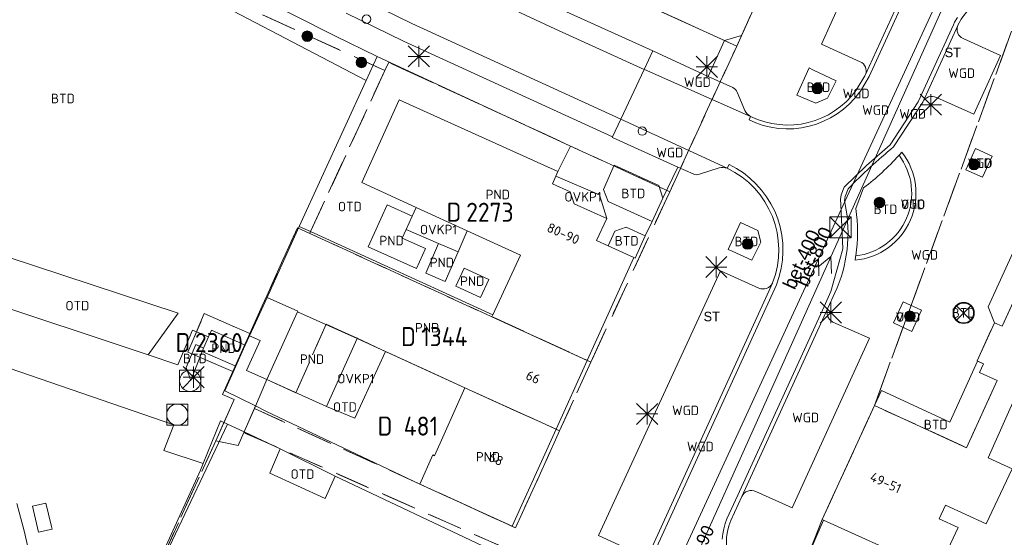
# Model space of a CAD drawing. Header units: metres. Extents: x 207644 to 210135, y 370459 to 373417.
# Tile 27 of 256: x 207903 to 207996, y 372293 to 372342. Entities that reach past the tile are written whole.
import ezdxf
from ezdxf.enums import TextEntityAlignment as Align

# ---------------------------------------------------------------- set-up
doc = ezdxf.new("R2010")
doc.units = ezdxf.units.M
doc.linetypes.add('HIDDEN2', pattern=[4.7625, 3.175, -1.5875])
for name, color, linetype in [('BTD', 7, 'Continuous'), ('combi_kolk', 7, 'Continuous'), ('CON_BxH400x400mm', 7, 'Continuous'), ('CON_BxH800x800mm', 7, 'Continuous'), ('DMM_BxH400x400mm', 7, 'Continuous'), ('DMM_BxH800x800mm', 7, 'Continuous'), ('GB', 1, 'Continuous'), ('GB07', 1, 'Continuous'), ('GB11', 1, 'Continuous'), ('INV_BxH400x400mm', 7, 'Continuous'), ('KAD_perceelnummer', 212, 'Continuous'), ('KAD_sectie', 212, 'Continuous'), ('KAD_Vastgesteld_Perceel', 212, 'Continuous'), ('KO_INSPECTIE', 7, 'Continuous'), ('NAR', 7, 'Continuous'), ('OTD', 7, 'Continuous'), ('OVKP1', 7, 'Continuous'), ('PIJL', 7, 'Continuous'), ('PND', 7, 'Continuous'), ('VGO', 7, 'Continuous'), ('WGD', 7, 'Continuous')]:
    doc.layers.add(name, color=color, linetype=linetype)
for name, color, linetype, lineweight in [('GMV', 7, 'Continuous', 25), ('GP1', 7, 'Continuous', 30), ('GPNDTV', 150, 'Continuous', 25), ('GPNDVB', 6, 'Continuous', 25), ('Q00_Overig_topografisch_object', 7, 'Continuous', 0), ('Q20_straatmeubilair', 7, 'Continuous', 0), ('Q21_lantaarnpaal', 1, 'Continuous', 0), ('Q22_paal-steen', 8, 'Continuous', 0), ('Q26_boom', 72, 'Continuous', 0), ('Q28_rioolput', 153, 'Continuous', 0)]:
    doc.layers.add(name, color=color, linetype=linetype, lineweight=lineweight)
doc.styles.add('ISO', font='isocpeur.ttf', dxfattribs={"height": 1})
doc.styles.add('ISOCP', font='ISOCP.shx', dxfattribs={"height": 1.8})

# ---------------------------------------------------------------- blocks, each defined once
blk = doc.blocks.new('ACMAP_ANN_TEMPLATE_Vastgesteld_Perceelnummer')
at = {"layer": 'KAD_perceelnummer', "style": 'ISOCP'}
blk.add_attdef('Perceelnummer', text='', height=1.8, dxfattribs=at).set_placement((0, 0), align=Align.MIDDLE)
at = {"layer": 'KAD_sectie', "style": 'ISOCP'}
blk.add_attdef('sectie', text='', height=1.8, dxfattribs=at).set_placement((-2.7, 0), align=Align.MIDDLE_RIGHT)
blk = doc.blocks.new('Q20')
for p, q in [((-0.7, 0.7), (0.7, -0.7)), ((0.7, 0.7), (-0.7, -0.7))]:
    blk.add_line(p, q)
blk.add_circle((0, 0), 1)
blk = doc.blocks.new('Q21')
for p, q in [((-1, 1), (0, 0)), ((0, 1), (0, 0)), ((0, 0), (1, 1)), ((-1, 0), (0, 0)), ((-1, -1), (0, 0)), ((0, 0), (1, 0)), ((0, 0), (0, -1)), ((0, 0), (1, -1))]:
    blk.add_line(p, q)
blk = doc.blocks.new('Q22')
blk.add_lwpolyline([(1, 1), (1, -1), (-1, -1), (-1, 1)], close=True)
blk.add_circle((0, 0), 1)
blk = doc.blocks.new('Q26')
blk.add_hatch(color=256).paths.add_polyline_path([(-0.452, -0.01, 1), (0.548, -0.01, 1)])
blk.add_circle((0.048, -0.01), 0.5)
blk = doc.blocks.new('Q28')
at = {"linetype": 'Continuous'}
for p, q in [((-1, -1), (1, 1)), ((-1, 1), (1, -1))]:
    blk.add_line(p, q, dxfattribs=at)
blk.add_lwpolyline([(1, 1), (1, -1), (-1, -1), (-1, 1)], close=True)

msp = doc.modelspace()

# ---------------------------------------------------------------- linework, layer by layer
at = {"layer": 'combi_kolk', "color": 253, "lineweight": 13}
for centre in [(207935.86, 372342.01), (207961.92, 372331.44)]:
    msp.add_circle(centre, 0.4, dxfattribs=at)
at = {"layer": 'CON_BxH400x400mm', "color": 253, "linetype": 'Continuous', "lineweight": 13}
msp.add_lwpolyline([(207992.5, 372349.61), (207964.615, 372289.101)], dxfattribs=at)
at = {"layer": 'CON_BxH800x800mm', "color": 253, "linetype": 'Continuous', "lineweight": 13}
msp.add_lwpolyline([(207994.72, 372352.97), (207964.761, 372286.21)], dxfattribs=at)
at = {"layer": 'GB', "color": 253, "linetype": 'Continuous', "lineweight": 13}
for points in [[(207973.446, 372345.201), (207971.287, 372340.457)], [(207960.868, 372344.017), (207969.697, 372339.996)], [(207971.287, 372340.457), (207969.697, 372339.996)], [(207935.414, 372326.582), (207938.937, 372334.4)], [(207938.937, 372334.4), (207953.955, 372327.608)], [(207953.762, 372327.18), (207953.432, 372326.451)], [(207953.955, 372327.608), (207953.762, 372327.18)], [(207940.556, 372324.228), (207935.414, 372326.582)], [(207953.432, 372326.451), (207955.118, 372325.689)], [(207955.118, 372325.689), (207955.486, 372324.574)], [(207945.387, 372322.017), (207940.556, 372324.228)], [(207955.486, 372324.574), (207958.582, 372323.184)], [(207995.908, 372312.985), (208000.608, 372323.219)], [(207929.515, 372322.412), (207928.177, 372319.483)], [(207929.515, 372322.412), (207930.582, 372321.93)], [(207958.582, 372323.184), (207957.602, 372321.078)], [(207930.582, 372321.93), (207947.803, 372314.064)], [(207950.398, 372319.723), (207945.387, 372322.017)], [(207957.602, 372321.078), (207958.693, 372320.587)], [(207961.114, 372319.497), (207958.693, 372320.587)], [(207947.803, 372314.064), (207950.398, 372319.723)], [(207956.712, 372309.762), (207961.114, 372319.497)], [(207929.349, 372314.365), (207926.454, 372307.942)], [(207993.546, 372309.705), (207995.189, 372313.313)], [(207995.189, 372313.313), (207995.908, 372312.985)], [(207920.921, 372311.981), (207921.204, 372312.619)], [(207921.204, 372312.619), (207924.397, 372311.186)], [(207920.459, 372310.933), (207920.921, 372311.981)], [(207924.121, 372310.572), (207924.397, 372311.186)], [(207934.969, 372311.832), (207932.069, 372305.389)], [(207937.643, 372310.607), (207934.969, 372311.832)], [(207920.325, 372310.609), (207920.459, 372310.933)], [(207923.507, 372309.202), (207920.325, 372310.609)], [(207923.507, 372309.202), (207924.121, 372310.572)], [(207945.166, 372307.162), (207937.643, 372310.607)], [(207953.77, 372303.255), (207956.712, 372309.762)], [(207993.6, 372309.68), (207993.546, 372309.705)], [(207994.155, 372309.428), (207993.6, 372309.68)], [(207993.786, 372308.618), (207994.155, 372309.428)], [(207995.433, 372307.867), (207993.786, 372308.618)], [(207926.454, 372307.942), (207932.069, 372305.389)], [(207992.562, 372301.507), (207995.433, 372307.867)], [(207942.288, 372300.754), (207945.166, 372307.162)], [(207994.608, 372300.538), (207997.44, 372306.922)], [(207978.927, 372294.722), (207983.851, 372305.491)], [(207983.851, 372305.491), (207992.562, 372301.507)], [(207922.726, 372303.748), (207916.968, 372291.576)], [(207922.726, 372303.748), (207924.29, 372303.011)], [(207924.29, 372303.011), (207927.718, 372301.396)], [(207949.621, 372294.08), (207953.77, 372303.255)], [(207940.914, 372298.076), (207942.135, 372300.824)], [(207942.135, 372300.824), (207942.288, 372300.754)], [(207996.873, 372299.513), (207994.608, 372300.538)], [(207994.422, 372294.318), (207996.873, 372299.513)], [(207932.905, 372298.815), (207947.413, 372291.956)], [(207940.914, 372298.076), (207949.621, 372294.08)], [(207989.964, 372294.795), (207990.582, 372296.078)], [(207990.582, 372296.078), (207994.422, 372294.318)], [(207979.043, 372294.669), (207978.927, 372294.722)], [(207979.043, 372294.669), (207987.945, 372290.626)], [(207991.779, 372293.964), (207989.964, 372294.795)], [(207990.084, 372290.402), (207991.779, 372293.964)]]:
    msp.add_lwpolyline(points, dxfattribs=at)
at = {"layer": 'GB07', "color": 253, "linetype": 'Continuous', "lineweight": 13}
for points in [[(207929.349, 372314.365), (207934.969, 372311.832)], [(207947.803, 372314.064), (207947.719, 372313.881)], [(207947.719, 372313.881), (207956.712, 372309.762)], [(207945.166, 372307.162), (207953.77, 372303.255)]]:
    msp.add_lwpolyline(points, dxfattribs=at)
at = {"layer": 'GB11', "color": 253, "linetype": 'Continuous', "lineweight": 13}
for points in [[(207936.03, 372320.496), (207937.823, 372324.475)], [(207937.823, 372324.475), (207940.187, 372323.409)], [(207940.187, 372323.409), (207939.619, 372322.149)], [(207939.619, 372322.149), (207939.244, 372321.316)], [(207940.585, 372318.443), (207936.03, 372320.496)], [(207939.244, 372321.316), (207941.435, 372320.328)], [(207941.46, 372318.021), (207942.68, 372320.81)], [(207942.68, 372320.81), (207944.509, 372320.01)], [(207928.177, 372319.483), (207926.463, 372315.721)], [(207941.435, 372320.328), (207940.585, 372318.443)], [(207944.509, 372320.01), (207943.289, 372317.221)], [(207943.289, 372317.221), (207941.46, 372318.021)], [(207944.307, 372316.772), (207946.646, 372315.703), (207947.424, 372317.406), (207945.084, 372318.474), (207944.307, 372316.772)], [(207926.721, 372299.089), (207927.718, 372301.396)], [(207931.947, 372296.705), (207926.721, 372299.089)], [(207932.905, 372298.815), (207931.947, 372296.705)]]:
    msp.add_lwpolyline(points, dxfattribs=at)
at = {"layer": 'GMV', "color": 253, "linetype": 'Continuous', "lineweight": 13}
for points in [[(207890.538, 372359.91), (207935.841, 372336.219)], [(207987.075, 372357.816), (207978.848, 372339.657)], [(207991.676, 372355.716), (207983.007, 372336.784)], [(207991.966, 372355.391), (207983.361, 372336.597)], [(207932.874, 372340.437), (207921.515, 372346.192)], [(207953.672, 372341.091), (207944.862, 372345.214)], [(207940.154, 372341.607), (207934.735, 372344.272)], [(207954.487, 372342.834), (207962.911, 372339.006)], [(207933.946, 372342.585), (207939.365, 372339.92)], [(207991.689, 372342.183), (207991.421, 372341.717)], [(207959.898, 372332.565), (207940.154, 372341.607)], [(207962.096, 372337.264), (207953.672, 372341.091)], [(207991.325, 372341.49), (207987.994, 372334.208)], [(207988.41, 372334.182), (207991.718, 372341.414)], [(207991.421, 372341.717), (207991.325, 372341.49)], [(207991.718, 372341.414), (207991.766, 372341.519)], [(207936.873, 372338.471), (207932.874, 372340.437)], [(207968.154, 372336.609), (207969.697, 372339.996)], [(207992.224, 372340.192), (207995.775, 372338.592)], [(207939.365, 372339.92), (207959.109, 372330.878)], [(207962.096, 372337.264), (207962.911, 372339.006)], [(207968.154, 372336.609), (207962.911, 372339.006)], [(207978.848, 372339.657), (207982.511, 372337.996)], [(207935.841, 372336.219), (207936.873, 372338.471)], [(207955.143, 372330.023), (207936.873, 372338.471)], [(207995.775, 372338.592), (207993.255, 372333.043)], [(207962.096, 372337.264), (207959.898, 372332.565)], [(207962.13, 372337.248), (207962.096, 372337.264)], [(207972.153, 372332.828), (207962.13, 372337.248)], [(207977.676, 372337.398), (207976.525, 372334.83)], [(207978.038, 372337.228), (207977.676, 372337.398)], [(207978.038, 372337.228), (207980.229, 372336.198)], [(207929.515, 372322.412), (207935.841, 372336.219)], [(207968.154, 372336.609), (207970.472, 372335.549)], [(207982.955, 372336.671), (207982.124, 372335.29)], [(207983.361, 372336.597), (207982.53, 372335.216)], [(207983.007, 372336.784), (207982.955, 372336.671)], [(207980.229, 372336.198), (207979.409, 372334.531)], [(207970.892, 372335.117), (207971.619, 372333.383)], [(207976.525, 372334.83), (207976.893, 372334.672)], [(207978.304, 372334.065), (207976.893, 372334.672)], [(207979.409, 372334.531), (207978.304, 372334.065)], [(207981.964, 372334.506), (207981.462, 372333.977)], [(207982.53, 372335.216), (207981.964, 372334.506)], [(207993.255, 372333.043), (207989.709, 372334.607)], [(207980.916, 372333.494), (207980.329, 372333.061)], [(207981.462, 372333.977), (207980.916, 372333.494)], [(207987.994, 372334.208), (207985.347, 372330.132)], [(207985.658, 372329.931), (207988.41, 372334.182)], [(207959.898, 372332.565), (207959.109, 372330.878)], [(207969.941, 372327.917), (207959.898, 372332.565)], [(207972.007, 372332.495), (207972.153, 372332.828)], [(207972.659, 372332.208), (207972.007, 372332.495)], [(207979.707, 372332.681), (207979.054, 372332.357)], [(207980.329, 372333.061), (207979.707, 372332.681)], [(207973.35, 372331.974), (207972.659, 372332.208)], [(207974.058, 372331.801), (207973.35, 372331.974)], [(207974.779, 372331.691), (207974.058, 372331.801)], [(207975.507, 372331.644), (207974.779, 372331.691)], [(207976.236, 372331.661), (207975.507, 372331.644)], [(207976.96, 372331.742), (207976.236, 372331.661)], [(207977.675, 372331.886), (207976.96, 372331.742)], [(207978.375, 372332.091), (207977.675, 372331.886)], [(207979.054, 372332.357), (207978.375, 372332.091)], [(207959.109, 372330.878), (207959.093, 372330.844)], [(207959.093, 372330.844), (207965.286, 372328.032)], [(207953.955, 372327.608), (207955.143, 372330.023)], [(207985.347, 372330.132), (207983.114, 372328.196)], [(207992.481, 372327.782), (207993.397, 372329.791)], [(207993.397, 372329.791), (207994.969, 372329.065)], [(207994.969, 372329.065), (207994.054, 372327.089)], [(207959.26, 372328.2), (207958.27, 372325.924)], [(207963.468, 372326.296), (207959.26, 372328.2)], [(207965.286, 372328.032), (207963.871, 372325.089)], [(207966.718, 372327.382), (207965.286, 372328.032)], [(207969.19, 372327.948), (207967.335, 372327.361)], [(207970.113, 372328.274), (207969.941, 372327.917)], [(207970.807, 372327.906), (207970.113, 372328.274)], [(207971.467, 372327.476), (207970.807, 372327.906)], [(207983.114, 372328.196), (207980.997, 372326.136)], [(207972.087, 372326.991), (207971.467, 372327.476)], [(207972.662, 372326.453), (207972.087, 372326.991)], [(207994.054, 372327.089), (207992.481, 372327.782)], [(207963.871, 372325.089), (207963.468, 372326.296)], [(207973.188, 372325.866), (207972.662, 372326.453)], [(207980.997, 372326.136), (207980.707, 372325.417)], [(207981.075, 372325.261), (207981.365, 372325.98)], [(207982.09, 372324.122), (207982.832, 372326.081)], [(207958.27, 372325.924), (207958.693, 372324.788)], [(207963.871, 372325.089), (207962.841, 372322.898)], [(207973.659, 372325.235), (207973.188, 372325.866)], [(207974.073, 372324.565), (207973.659, 372325.235)], [(207980.707, 372325.417), (207980.642, 372324.959)], [(207958.693, 372324.788), (207962.841, 372322.898)], [(207974.427, 372323.862), (207974.073, 372324.565)], [(207980.642, 372324.959), (207980.692, 372324.499)], [(207980.692, 372324.499), (207980.876, 372320.314)], [(207974.718, 372323.13), (207974.427, 372323.862)], [(207959.329, 372321.981), (207960.395, 372322.342)], [(207960.395, 372322.342), (207962.194, 372321.548)], [(207962.841, 372322.898), (207962.194, 372321.548)], [(207970.043, 372320.249), (207971.191, 372322.801)], [(207971.191, 372322.801), (207971.554, 372322.632)], [(207972.841, 372322.034), (207971.554, 372322.632)], [(207974.943, 372322.375), (207974.718, 372323.13)], [(207975.1, 372321.603), (207974.943, 372322.375)], [(207958.693, 372320.587), (207959.329, 372321.981)], [(207961.242, 372319.439), (207962.194, 372321.548)], [(207973.11, 372320.941), (207972.841, 372322.034)], [(207975.189, 372320.821), (207975.1, 372321.603)], [(207972.283, 372319.22), (207973.11, 372320.941)], [(207975.209, 372320.034), (207975.189, 372320.821)], [(207994.59, 372314.829), (207997.436, 372321.024)], [(207918.071, 372314.23), (207901.834, 372319.585)], [(207961.114, 372319.497), (207961.242, 372319.439)], [(207970.406, 372320.082), (207970.043, 372320.249)], [(207970.406, 372320.082), (207972.283, 372319.22)], [(207975.16, 372319.248), (207975.209, 372320.034)], [(207980.876, 372320.314), (207979.736, 372316.284)], [(207975.041, 372318.469), (207975.16, 372319.248)], [(207957.789, 372293.221), (207969.307, 372318.218)], [(207969.307, 372318.218), (207972.92, 372316.6)], [(207974.586, 372316.914), (207974.855, 372317.704)], [(207974.855, 372317.704), (207975.041, 372318.469)], [(207974.215, 372317.065), (207962.235, 372290.75)], [(207962.646, 372290.686), (207974.586, 372316.914)], [(207974.232, 372317.102), (207974.215, 372317.065)], [(207979.736, 372316.284), (207979.092, 372314.86)], [(207979.464, 372314.713), (207980.108, 372316.137)], [(207915.226, 372310.279), (207899.019, 372315.67)], [(207926.463, 372315.721), (207924.397, 372311.186)], [(207979.092, 372314.86), (207970.941, 372297.021)], [(207985.666, 372313.31), (207986.574, 372315.287)], [(207986.574, 372315.287), (207988.288, 372314.5)], [(207995.189, 372313.313), (207994.59, 372314.829)], [(207915.226, 372310.279), (207918.071, 372314.23)], [(207979.464, 372314.713), (207971.32, 372296.893)], [(207988.288, 372314.5), (207987.377, 372312.498)], [(207979.917, 372313.381), (207983.377, 372311.853)], [(207987.377, 372312.498), (207985.666, 372313.31)], [(207919.428, 372312.609), (207918.037, 372309.342)], [(207920.921, 372311.981), (207919.428, 372312.609)], [(207918.823, 372309.08), (207919.734, 372311.276)], [(207919.734, 372311.276), (207920.459, 372310.933)], [(207983.377, 372311.853), (207976.071, 372295.833)], [(207918.037, 372309.342), (207915.226, 372310.279)], [(207920.325, 372310.609), (207919.259, 372307.848)], [(207990.961, 372303.938), (207993.6, 372309.68)], [(207902.089, 372309.041), (207917.646, 372303.67)], [(207919.259, 372307.848), (207918.823, 372309.08)], [(207922.477, 372306.888), (207923.507, 372309.202)], [(207925.362, 372305.454), (207922.477, 372306.888)], [(207983.851, 372305.491), (207984.532, 372306.917)], [(207984.532, 372306.917), (207990.961, 372303.938)], [(207924.29, 372303.011), (207925.362, 372305.454)], [(207925.362, 372305.454), (207926.406, 372304.935)], [(207926.406, 372304.935), (207940.914, 372298.076)], [(207917.646, 372303.67), (207916.712, 372301.251)], [(207920.427, 372300.001), (207922.085, 372304.05)], [(207922.085, 372304.05), (207922.726, 372303.748)], [(207916.712, 372301.251), (207920.427, 372300.001)], [(207932.905, 372298.815), (207927.718, 372301.396)], [(207920.427, 372300.001), (207920.171, 372299.376)], [(207920.171, 372299.376), (207915.126, 372288.312)], [(207976.071, 372295.833), (207972.655, 372297.371)], [(207903.534, 372293.646), (207902.837, 372296.241)], [(207970.941, 372297.021), (207969.905, 372294.771)], [(207970.284, 372294.643), (207971.32, 372296.893)], [(207969.905, 372294.771), (207969.741, 372294.33)], [(207977.485, 372291.102), (207979.043, 372294.669)], [(207905.343, 372285.66), (207903.534, 372293.646)], [(207969.609, 372293.847), (207969.521, 372293.354)], [(207969.741, 372294.33), (207969.609, 372293.847)], [(207961.674, 372291.411), (207957.789, 372293.221)], [(207969.521, 372293.354), (207969.477, 372292.856)]]:
    msp.add_lwpolyline(points, dxfattribs=at)
for points in [[(207991.766, 372341.519, -0.383923), (207999.325, 372344.355)], [(207991.718, 372341.414, 0.399325), (207992.224, 372340.192)], [(207983.007, 372336.784, 0.3945), (207982.511, 372337.996)], [(207970.472, 372335.549, -0.176054), (207970.892, 372335.117)], [(207982.124, 372335.29, -0.365064), (207972.153, 372332.828)], [(207988.41, 372334.182, -0.421101), (207989.709, 372334.607)], [(207972.153, 372332.828, -0.166199), (207971.619, 372333.383)], [(207981.365, 372325.98, -0.028144), (207985.658, 372329.931)], [(207982.017, 372319.233, 0.591973), (207986.443, 372329.453)], [(207982.089, 372319.642, 0.58147), (207986.174, 372329.147)], [(207982.832, 372326.081, 0.048647), (207986.174, 372329.147)], [(207986.174, 372329.147, 0.005084), (207986.443, 372329.453)], [(207969.941, 372327.917, 0.150484), (207969.19, 372327.948)], [(207969.941, 372327.917, -0.393077), (207974.232, 372317.102)], [(207967.335, 372327.361, -0.205872), (207966.718, 372327.382)], [(207981.092, 372324.485, -0.117268), (207981.075, 372325.261)], [(207980.108, 372316.137, 0.160046), (207981.092, 372324.485)], [(207982.089, 372319.642, 0.079496), (207982.09, 372324.122)], [(207982.017, 372319.233, 0.00516), (207982.089, 372319.642)], [(207974.215, 372317.065, -0.41012), (207972.92, 372316.6)], [(207991.836, 372313.421, -2.413708), (207993.108, 372313.801)], [(207979.464, 372314.713, 0.395823), (207979.917, 372313.381)], [(207991.836, 372313.421, 0.413708), (207993.108, 372313.801)], [(207971.32, 372296.893, -0.410674), (207972.655, 372297.371)], [(207973.663, 372287.599, -0.451022), (207970.284, 372294.643)]]:
    msp.add_lwpolyline(points, format="xyb", dxfattribs=at)
at = {"layer": 'GP1', "color": 253, "linetype": 'Continuous', "lineweight": 13}
for points in [[(207953.762, 372327.18), (207957.862, 372325.398), (207958.582, 372323.184)], [(207940.187, 372323.409), (207940.556, 372324.228)], [(207942.68, 372320.81), (207939.619, 372322.149)], [(207944.509, 372320.01), (207945.387, 372322.017)], [(207937.643, 372310.607), (207934.763, 372304.292)], [(207934.763, 372304.292), (207932.069, 372305.389)]]:
    msp.add_lwpolyline(points, dxfattribs=at)
at = {"layer": 'GPNDTV', "color": 253, "linetype": 'Continuous', "lineweight": 13}
for points in [[(207929.365, 372314.401), (207926.463, 372315.721)], [(207929.349, 372314.365), (207929.365, 372314.401)]]:
    msp.add_lwpolyline(points, dxfattribs=at)
at = {"layer": 'GPNDVB', "color": 253, "linetype": 'Continuous', "lineweight": 13}
for points in [[(207926.463, 372315.721), (207924.806, 372312.085)], [(207924.806, 372312.085), (207925.805, 372311.63)], [(207925.805, 372311.63), (207924.538, 372308.801)], [(207924.538, 372308.801), (207926.454, 372307.942)]]:
    msp.add_lwpolyline(points, dxfattribs=at)
at = {"layer": 'KAD_Vastgesteld_Perceel', "color": 253, "linetype": 'HIDDEN2', "lineweight": 13}
for points in [[(207951.813, 372348.069), (207958.92, 372363.534), (207977.766, 372354.69), (207970.84, 372339.475), (207960.868, 372344.017), (207951.813, 372348.069)], [(207937.96, 372337.936), (207938.306, 372337.767), (207955.143, 372330.023), (207964.511, 372325.709), (207957.064, 372309.601), (207930.508, 372321.765), (207930.582, 372321.93), (207937.587, 372337.152), (207937.96, 372337.936)], [(207924.84, 372312.305), (207929.34, 372322.295), (207930.508, 372321.765), (207957.064, 372309.601), (207954.11, 372303.101), (207945.166, 372307.162), (207939.39, 372309.807), (207934.976, 372311.848), (207932.058, 372313.177), (207929.193, 372306.697), (207926.454, 372307.942), (207925.27, 372305.208), (207924.272, 372302.942), (207923.734, 372301.719), (207921.628, 372302.162), (207923.348, 372306.063), (207922.273, 372306.541), (207923.234, 372308.711), (207924.84, 372312.305)], [(207923.234, 372308.711), (207918.996, 372310.54), (207920.537, 372314.181), (207924.84, 372312.305), (207923.234, 372308.711)], [(207940.914, 372298.076), (207925.27, 372305.208), (207926.454, 372307.942), (207929.193, 372306.697), (207932.058, 372313.177), (207934.976, 372311.848), (207939.39, 372309.807), (207945.166, 372307.162), (207954.11, 372303.101), (207949.944, 372293.929), (207940.914, 372298.076)], [(207924.272, 372302.942), (207949.127, 372291.954), (207947.916, 372289.036), (207947.071, 372287.225), (207947.444, 372287.056), (207954.116, 372284.028), (207954.642, 372282.615), (207951.982, 372276.82), (207951.733, 372275.797), (207950.59, 372276.318), (207949.723, 372276.724), (207939.64, 372281.223), (207939.149, 372281.446), (207938.189, 372281.339), (207935.607, 372282.523), (207930.124, 372285.079), (207916.768, 372291.508), (207921.628, 372302.162), (207923.734, 372301.719), (207924.272, 372302.942)]]:
    msp.add_lwpolyline(points, close=True, dxfattribs=at)
for points in [[(208001.725, 372354.299), (207983.851, 372305.491), (207978.927, 372294.722), (207977.485, 372291.102), (207969.091, 372275.559), (207959.656, 372254.908), (207955.845, 372246.567), (207953.255, 372240.899), (207950.62, 372235.132), (207948.026, 372229.455), (207945.381, 372223.665), (207941.158, 372214.421), (207934.575, 372200.011), (207926.015, 372181.276), (207920.45, 372168.987), (207917.317, 372162.214), (207913.074, 372152.992), (207908.866, 372143.845), (207904.577, 372134.522), (207889.106, 372100.893), (207854.671, 372056.355), (207850.151, 372049.86), (207845.056, 372042.491)], [(207949.127, 372291.954), (207924.272, 372302.942), (207925.27, 372305.208), (207940.914, 372298.076), (207949.944, 372293.929), (207954.11, 372303.101), (207957.064, 372309.601), (207964.511, 372325.709), (207970.84, 372339.475), (207977.766, 372354.69)], [(208000.109, 372322.127), (207995.908, 372312.985), (207995.189, 372313.313), (207993.546, 372309.705), (207994.155, 372309.428), (207993.786, 372308.618), (207995.433, 372307.867), (207992.562, 372301.507), (207992.053, 372301.74), (207983.851, 372305.491), (208001.725, 372354.299)], [(207908.869, 372350.288), (207937.587, 372337.152), (207930.582, 372321.93), (207930.508, 372321.765), (207929.34, 372322.295), (207924.84, 372312.305), (207920.537, 372314.181), (207918.996, 372310.54), (207923.234, 372308.711), (207922.273, 372306.541), (207923.348, 372306.063), (207921.628, 372302.162), (207916.768, 372291.508), (207913.909, 372285.255), (207910.967, 372278.835), (207907.993, 372272.35), (207905.089, 372266.018), (207901.151, 372257.427), (207896.515, 372247.307), (207891.992, 372237.437), (207887.609, 372227.888), (207885.283, 372222.829), (207883.021, 372217.896), (207876.921, 372204.599)], [(207960.868, 372344.017), (207970.84, 372339.475), (207964.511, 372325.709), (207955.143, 372330.023), (207938.306, 372337.767), (207937.96, 372337.936), (207937.587, 372337.152), (207908.869, 372350.288)], [(208013.842, 372274.46), (207977.776, 372290.859), (207977.818, 372290.95), (207977.485, 372291.102), (207978.927, 372294.722), (207978.927, 372294.722), (207983.851, 372305.491), (207992.053, 372301.74), (207992.562, 372301.507), (207995.433, 372307.867), (207993.786, 372308.618), (207994.155, 372309.428), (207993.546, 372309.705), (207995.189, 372313.313), (207995.908, 372312.985), (208000.109, 372322.127)]]:
    msp.add_lwpolyline(points, dxfattribs=at)
at = {"layer": 'PIJL', "color": 253, "lineweight": 13}
for points in [[(207978.49, 372318.57), (207979.74, 372319.59), (207979.81, 372317.98)], [(207977.3, 372318.35), (207978.56, 372319.36), (207978.61, 372317.75)]]:
    msp.add_lwpolyline(points, dxfattribs=at)
at = {"layer": 'Q00_Overig_topografisch_object', "color": 253}
for points in [[(207906.061, 372294.197), (207905.578, 372296.257), (207904.293, 372295.974)], [(207904.772, 372293.932), (207904.293, 372295.974)], [(207906.151, 372293.814), (207904.866, 372293.531), (207904.772, 372293.932)], [(207906.151, 372293.814), (207906.061, 372294.197)]]:
    msp.add_lwpolyline(points, dxfattribs=at)

# ---------------------------------------------------------------- block references
at = {"layer": 'KAD_Vastgesteld_Perceel', "color": 253, "linetype": 'HIDDEN2', "lineweight": 13}
ref = msp.add_blockref('ACMAP_ANN_TEMPLATE_Vastgesteld_Perceelnummer', (207947.521, 372323.768), dxfattribs=at)
ref.add_attrib('Perceelnummer', '2273', dxfattribs={"layer": 'KAD_perceelnummer', "lineweight": 13, "height": 1.8, "style": 'ISOCP'}).set_placement((207947.521, 372323.768), align=Align.MIDDLE)
ref.add_attrib('sectie', 'D', dxfattribs={"layer": 'KAD_sectie', "lineweight": 13, "height": 1.8, "style": 'ISOCP'}).set_placement((207944.821, 372323.768), align=Align.MIDDLE_RIGHT)
ref = msp.add_blockref('ACMAP_ANN_TEMPLATE_Vastgesteld_Perceelnummer', (207943.219, 372312.007), dxfattribs=at)
ref.add_attrib('Perceelnummer', '1344', dxfattribs={"layer": 'KAD_perceelnummer', "lineweight": 13, "height": 1.8, "style": 'ISOCP'}).set_placement((207943.219, 372312.007), align=Align.MIDDLE)
ref.add_attrib('sectie', 'D', dxfattribs={"layer": 'KAD_sectie', "lineweight": 13, "height": 1.8, "style": 'ISOCP'}).set_placement((207940.519, 372312.007), align=Align.MIDDLE_RIGHT)
ref = msp.add_blockref('ACMAP_ANN_TEMPLATE_Vastgesteld_Perceelnummer', (207921.918, 372311.446), dxfattribs=at)
ref.add_attrib('Perceelnummer', '2360', dxfattribs={"layer": 'KAD_perceelnummer', "lineweight": 13, "height": 1.8, "style": 'ISOCP'}).set_placement((207921.918, 372311.446), align=Align.MIDDLE)
ref.add_attrib('sectie', 'D', dxfattribs={"layer": 'KAD_sectie', "lineweight": 13, "height": 1.8, "style": 'ISOCP'}).set_placement((207919.218, 372311.446), align=Align.MIDDLE_RIGHT)
ref = msp.add_blockref('ACMAP_ANN_TEMPLATE_Vastgesteld_Perceelnummer', (207941.007, 372303.553), dxfattribs=at)
ref.add_attrib('Perceelnummer', '481', dxfattribs={"layer": 'KAD_perceelnummer', "lineweight": 13, "height": 1.8, "style": 'ISOCP'}).set_placement((207941.007, 372303.553), align=Align.MIDDLE)
ref.add_attrib('sectie', 'D', dxfattribs={"layer": 'KAD_sectie', "lineweight": 13, "height": 1.8, "style": 'ISOCP'}).set_placement((207938.307, 372303.553), align=Align.MIDDLE_RIGHT)
at = {"layer": 'Q20_straatmeubilair', "color": 253}
msp.add_blockref('Q20', (207992.282, 372314.247), dxfattribs=at)
at = {"layer": 'Q21_lantaarnpaal', "color": 253}
for p in [(207940.811, 372338.496), (207968.01, 372337.505), (207989.186, 372333.924), (207968.915, 372318.581), (207979.728, 372314.287), (207919.534, 372308.18), (207962.379, 372304.696)]:
    msp.add_blockref('Q21', p, dxfattribs=at)
at = {"layer": 'Q22_paal-steen', "color": 253}
for p in [(207919.2, 372307.833), (207917.988, 372304.629)]:
    msp.add_blockref('Q22', p, dxfattribs=at)
at = {"layer": 'Q26_boom', "color": 253}
for p in [(207930.214, 372340.408), (207935.338, 372337.932), (207978.412, 372335.469), (207993.21, 372328.288), (207984.282, 372324.687), (207971.83, 372320.771), (207987.155, 372313.945)]:
    msp.add_blockref('Q26', p, dxfattribs=at)
at = {"layer": 'Q28_rioolput', "color": 253}
msp.add_blockref('Q28', (207980.652, 372322.337), dxfattribs=at)

# ---------------------------------------------------------------- texts
at = {"layer": 'BTD', "color": 253, "linetype": 'Continuous', "lineweight": 13, "style": 'ISO'}
for p in [(207978.561, 372335.578), (207907.18, 372334.515), (207961.071, 372325.543), (207984.897, 372324.043), (207960.444, 372321.06), (207971.758, 372320.999), (207992.281, 372314.245), (207919.641, 372309.945), (207989.642, 372303.696)]:
    msp.add_text('BTD', height=0.9, dxfattribs=at).set_placement(p, align=Align.MIDDLE_CENTER)
at = {"layer": 'DMM_BxH400x400mm', "color": 253, "lineweight": 13}
msp.add_text('bet-400', height=1.3, rotation=65.26, dxfattribs=at).set_placement((207976.32, 372316.36))
at = {"layer": 'DMM_BxH800x800mm', "color": 253, "lineweight": 13}
msp.add_text('bet-800', height=1.3, rotation=65.83, dxfattribs=at).set_placement((207977.54, 372316.6))
at = {"layer": 'INV_BxH400x400mm', "color": 253, "lineweight": 13}
msp.add_text('20.90', height=1.2, rotation=65.26, dxfattribs=at).set_placement((207967.09, 372290.16))
at = {"layer": 'KO_INSPECTIE', "color": 253, "lineweight": 13}
for p in [(207990.49, 372338.42), (207967.71, 372313.46)]:
    msp.add_text('ST', height=0.9, dxfattribs=at).set_placement(p)
at = {"layer": 'NAR', "color": 253, "linetype": 'Continuous', "lineweight": 13, "style": 'ISO'}
for s, rotation, p in [('80-90', 335.8, (207954.455, 372321.748)), ('66', 335.7, (207951.602, 372308.169)), ('68', 335.7, (207948.104, 372300.433)), ('49-51', 335.4, (207984.92, 372298.209))]:
    msp.add_text(s, height=0.9, rotation=rotation, dxfattribs=at).set_placement(p, align=Align.MIDDLE_CENTER)
at = {"layer": 'OTD', "color": 253, "linetype": 'Continuous', "lineweight": 13, "style": 'ISO'}
for p in [(207993.818, 372328.405), (207934.287, 372324.3), (207987.501, 372324.503), (207908.545, 372314.937), (207987.024, 372313.859), (207933.822, 372305.357), (207929.813, 372299.016)]:
    msp.add_text('OTD', height=0.9, dxfattribs=at).set_placement(p, align=Align.MIDDLE_CENTER)
at = {"layer": 'OVKP1', "color": 253, "linetype": 'Continuous', "lineweight": 13, "style": 'ISO'}
for p in [(207956.32, 372325.22), (207942.668, 372322.128), (207934.856, 372308.039)]:
    msp.add_text('OVKP1', height=0.9, dxfattribs=at).set_placement(p, align=Align.MIDDLE_CENTER)
at = {"layer": 'PND', "color": 253, "linetype": 'Continuous', "lineweight": 13, "style": 'ISO'}
for p in [(207948.264, 372325.441), (207938.232, 372321.085), (207942.985, 372319.016), (207945.85, 372317.254), (207941.588, 372312.852), (207922.361, 372310.905), (207930.712, 372309.879), (207947.342, 372300.65)]:
    msp.add_text('PND', height=0.9, dxfattribs=at).set_placement(p, align=Align.MIDDLE_CENTER)
at = {"layer": 'VGO', "color": 253, "linetype": 'Continuous', "lineweight": 13, "style": 'ISO'}
for p in [(207993.836, 372328.404), (207987.492, 372324.534), (207987.024, 372313.859)]:
    msp.add_text('VGO', height=0.9, dxfattribs=at).set_placement(p, align=Align.MIDDLE_CENTER)
at = {"layer": 'WGD', "color": 253, "linetype": 'Continuous', "lineweight": 13, "style": 'ISO'}
for p in [(207992.093, 372336.914), (207967.125, 372336.062), (207982.117, 372334.99), (207983.963, 372333.422), (207987.468, 372333.063), (207964.517, 372329.404), (207988.59, 372319.732), (207966.002, 372305.035), (207977.349, 372304.36), (207967.404, 372301.621)]:
    msp.add_text('WGD', height=0.9, dxfattribs=at).set_placement(p, align=Align.MIDDLE_CENTER)

doc.saveas('drawing.dxf')
